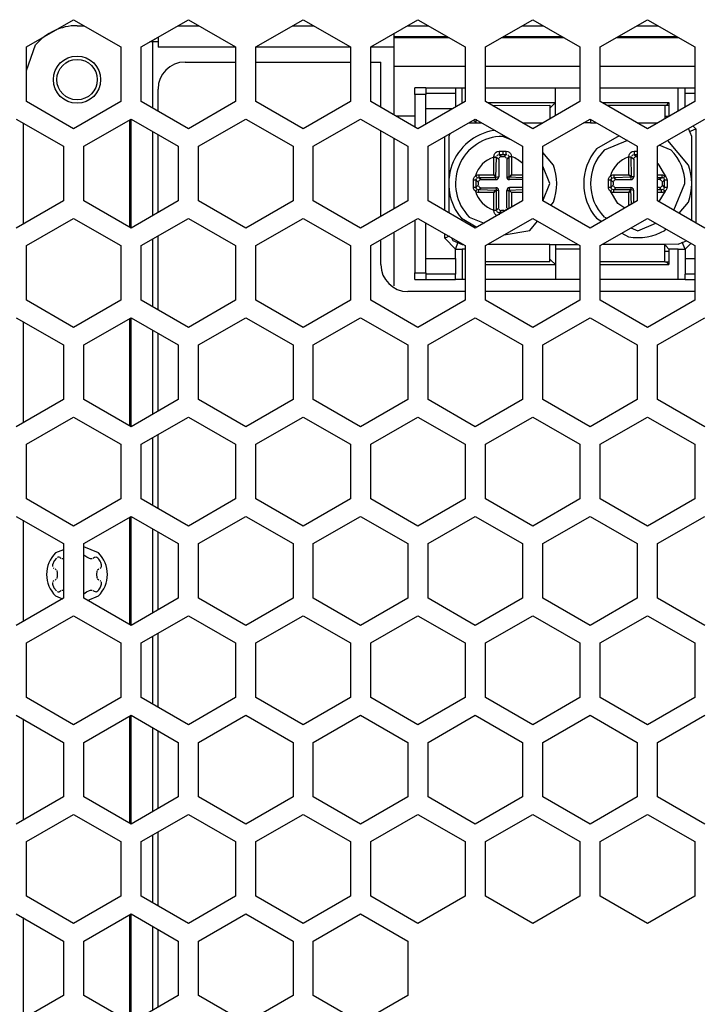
# Model space of a CAD drawing. Header units: millimetres. Extents: x -154 to 86, y -114 to 336.
# Tile 11 of 15: x -85 to -35, y 175 to 248. Entities that reach past the tile are written whole.
import ezdxf

# ---------------------------------------------------------------- set-up
doc = ezdxf.new("R2010")
doc.units = ezdxf.units.MM

# ---------------------------------------------------------------- blocks, each defined once
blk = doc.blocks.new('Gehaeuseschale-oben-Einbaudummy__1', base_point=(-136.349, -11.25))
at = {"color": 7, "linetype": 'Continuous'}
for p, q in [((-84.599, 246.172), (-81.099, 248.193)), ((-81.099, 248.193), (-77.599, 246.172)), ((-76.099, 246.172), (-72.599, 248.193)), ((-72.599, 248.193), (-69.099, 246.172)), ((-67.599, 246.172), (-64.099, 248.193)), ((-64.099, 248.193), (-60.599, 246.172)), ((-59.099, 246.172), (-55.599, 248.193)), ((-55.599, 248.193), (-52.099, 246.172)), ((-50.599, 246.172), (-47.099, 248.193)), ((-47.099, 248.193), (-43.599, 246.172)), ((-42.099, 246.172), (-38.599, 248.193)), ((-38.599, 248.193), (-35.099, 246.172)), ((-84.599, 242.13), (-84.599, 246.172)), ((-77.599, 246.172), (-77.599, 242.13)), ((-76.099, 242.13), (-76.099, 246.172)), ((-69.099, 246.172), (-69.099, 242.13)), ((-67.599, 242.13), (-67.599, 246.172)), ((-60.599, 246.172), (-60.599, 242.13)), ((-59.099, 242.13), (-59.099, 246.172)), ((-52.099, 246.172), (-52.099, 242.13)), ((-50.599, 242.13), (-50.599, 246.172)), ((-43.599, 246.172), (-43.599, 242.13)), ((-42.099, 242.13), (-42.099, 246.172)), ((-35.099, 246.172), (-35.099, 242.13)), ((-81.099, 240.11), (-84.599, 242.13)), ((-77.599, 242.13), (-81.099, 240.11)), ((-72.599, 240.11), (-76.099, 242.13)), ((-69.099, 242.13), (-72.599, 240.11)), ((-64.099, 240.11), (-67.599, 242.13)), ((-60.599, 242.13), (-64.099, 240.11)), ((-55.599, 240.11), (-59.099, 242.13)), ((-52.099, 242.13), (-55.599, 240.11)), ((-47.099, 240.11), (-50.599, 242.13)), ((-43.599, 242.13), (-47.099, 240.11)), ((-38.599, 240.11), (-42.099, 242.13)), ((-35.099, 242.13), (-38.599, 240.11)), ((-85.349, 240.831), (-81.849, 238.811)), ((-80.349, 238.811), (-76.849, 240.831)), ((-76.849, 240.831), (-73.349, 238.811)), ((-71.849, 238.811), (-68.349, 240.831)), ((-68.349, 240.831), (-64.849, 238.811)), ((-63.349, 238.811), (-59.849, 240.831)), ((-59.849, 240.831), (-56.349, 238.811)), ((-54.849, 238.811), (-51.349, 240.831)), ((-51.349, 240.831), (-47.849, 238.811)), ((-46.349, 238.811), (-42.849, 240.831)), ((-42.849, 240.831), (-39.349, 238.811)), ((-37.849, 238.811), (-34.349, 240.831)), ((-81.849, 238.811), (-81.849, 234.769)), ((-80.349, 234.769), (-80.349, 238.811)), ((-73.349, 238.811), (-73.349, 234.769)), ((-71.849, 234.769), (-71.849, 238.811)), ((-64.849, 238.811), (-64.849, 234.769)), ((-63.349, 234.769), (-63.349, 238.811)), ((-56.349, 238.811), (-56.349, 234.769)), ((-54.849, 234.769), (-54.849, 238.811)), ((-47.849, 238.811), (-47.849, 234.769)), ((-46.349, 234.769), (-46.349, 238.811)), ((-39.349, 238.811), (-39.349, 234.769)), ((-37.849, 234.769), (-37.849, 238.811)), ((-81.849, 234.769), (-85.349, 232.749)), ((-76.849, 232.749), (-80.349, 234.769)), ((-73.349, 234.769), (-76.849, 232.749)), ((-68.349, 232.749), (-71.849, 234.769)), ((-64.849, 234.769), (-68.349, 232.749)), ((-59.849, 232.749), (-63.349, 234.769)), ((-56.349, 234.769), (-59.849, 232.749)), ((-51.349, 232.749), (-54.849, 234.769)), ((-47.849, 234.769), (-51.349, 232.749)), ((-42.849, 232.749), (-46.349, 234.769)), ((-39.349, 234.769), (-42.849, 232.749)), ((-34.349, 232.749), (-37.849, 234.769)), ((-84.599, 231.452), (-81.099, 233.473)), ((-81.099, 233.473), (-77.599, 231.452)), ((-76.099, 231.452), (-72.599, 233.473)), ((-72.599, 233.473), (-69.099, 231.452)), ((-67.599, 231.452), (-64.099, 233.473)), ((-64.099, 233.473), (-60.599, 231.452)), ((-59.099, 231.452), (-55.599, 233.473)), ((-55.599, 233.473), (-52.099, 231.452)), ((-50.599, 231.452), (-47.099, 233.473)), ((-47.099, 233.473), (-43.599, 231.452)), ((-42.099, 231.452), (-38.599, 233.473)), ((-38.599, 233.473), (-35.099, 231.452)), ((-84.599, 227.41), (-84.599, 231.452)), ((-77.599, 231.452), (-77.599, 227.41)), ((-76.099, 227.41), (-76.099, 231.452)), ((-69.099, 231.452), (-69.099, 227.41)), ((-67.599, 227.41), (-67.599, 231.452)), ((-60.599, 231.452), (-60.599, 227.41)), ((-59.099, 227.41), (-59.099, 231.452)), ((-52.099, 231.452), (-52.099, 227.41)), ((-50.599, 227.41), (-50.599, 231.452)), ((-43.599, 231.452), (-43.599, 227.41)), ((-42.099, 227.41), (-42.099, 231.452)), ((-35.099, 231.452), (-35.099, 227.41)), ((-81.099, 225.39), (-84.599, 227.41)), ((-77.599, 227.41), (-81.099, 225.39)), ((-72.599, 225.39), (-76.099, 227.41)), ((-69.099, 227.41), (-72.599, 225.39)), ((-64.099, 225.39), (-67.599, 227.41)), ((-60.599, 227.41), (-64.099, 225.39)), ((-55.599, 225.39), (-59.099, 227.41)), ((-52.099, 227.41), (-55.599, 225.39)), ((-47.099, 225.39), (-50.599, 227.41)), ((-43.599, 227.41), (-47.099, 225.39)), ((-38.599, 225.39), (-42.099, 227.41)), ((-35.099, 227.41), (-38.599, 225.39)), ((-85.349, 226.111), (-81.849, 224.091)), ((-80.349, 224.091), (-76.849, 226.111)), ((-76.849, 226.111), (-73.349, 224.091)), ((-71.849, 224.091), (-68.349, 226.111)), ((-68.349, 226.111), (-64.849, 224.091)), ((-63.349, 224.091), (-59.849, 226.111)), ((-59.849, 226.111), (-56.349, 224.091)), ((-54.849, 224.091), (-51.349, 226.111)), ((-51.349, 226.111), (-47.849, 224.091)), ((-46.349, 224.091), (-42.849, 226.111)), ((-42.849, 226.111), (-39.349, 224.091)), ((-37.849, 224.091), (-34.349, 226.111)), ((-81.849, 224.091), (-81.849, 220.049)), ((-80.349, 220.049), (-80.349, 224.091)), ((-73.349, 224.091), (-73.349, 220.049)), ((-71.849, 220.049), (-71.849, 224.091)), ((-64.849, 224.091), (-64.849, 220.049)), ((-63.349, 220.049), (-63.349, 224.091)), ((-56.349, 224.091), (-56.349, 220.049)), ((-54.849, 220.049), (-54.849, 224.091)), ((-47.849, 224.091), (-47.849, 220.049)), ((-46.349, 220.049), (-46.349, 224.091)), ((-39.349, 224.091), (-39.349, 220.049)), ((-37.849, 220.049), (-37.849, 224.091)), ((-81.849, 220.049), (-85.349, 218.029)), ((-76.849, 218.029), (-80.349, 220.049)), ((-73.349, 220.049), (-76.849, 218.029)), ((-68.349, 218.029), (-71.849, 220.049)), ((-64.849, 220.049), (-68.349, 218.029)), ((-59.849, 218.029), (-63.349, 220.049)), ((-56.349, 220.049), (-59.849, 218.029)), ((-51.349, 218.029), (-54.849, 220.049)), ((-47.849, 220.049), (-51.349, 218.029)), ((-42.849, 218.029), (-46.349, 220.049)), ((-39.349, 220.049), (-42.849, 218.029)), ((-34.349, 218.029), (-37.849, 220.049)), ((-84.599, 216.732), (-81.099, 218.753)), ((-81.099, 218.753), (-77.599, 216.732)), ((-76.099, 216.732), (-72.599, 218.753)), ((-72.599, 218.753), (-69.099, 216.732)), ((-67.599, 216.732), (-64.099, 218.753)), ((-64.099, 218.753), (-60.599, 216.732)), ((-59.099, 216.732), (-55.599, 218.753)), ((-55.599, 218.753), (-52.099, 216.732)), ((-50.599, 216.732), (-47.099, 218.753)), ((-47.099, 218.753), (-43.599, 216.732)), ((-42.099, 216.732), (-38.599, 218.753)), ((-38.599, 218.753), (-35.099, 216.732)), ((-84.599, 212.69), (-84.599, 216.732)), ((-77.599, 216.732), (-77.599, 212.69)), ((-76.099, 212.69), (-76.099, 216.732)), ((-69.099, 216.732), (-69.099, 212.69)), ((-67.599, 212.69), (-67.599, 216.732)), ((-60.599, 216.732), (-60.599, 212.69)), ((-59.099, 212.69), (-59.099, 216.732)), ((-52.099, 216.732), (-52.099, 212.69)), ((-50.599, 212.69), (-50.599, 216.732)), ((-43.599, 216.732), (-43.599, 212.69)), ((-42.099, 212.69), (-42.099, 216.732)), ((-35.099, 216.732), (-35.099, 212.69)), ((-81.099, 210.67), (-84.599, 212.69)), ((-77.599, 212.69), (-81.099, 210.67)), ((-72.599, 210.67), (-76.099, 212.69)), ((-69.099, 212.69), (-72.599, 210.67)), ((-64.099, 210.67), (-67.599, 212.69)), ((-60.599, 212.69), (-64.099, 210.67)), ((-55.599, 210.67), (-59.099, 212.69)), ((-52.099, 212.69), (-55.599, 210.67)), ((-47.099, 210.67), (-50.599, 212.69)), ((-43.599, 212.69), (-47.099, 210.67)), ((-38.599, 210.67), (-42.099, 212.69)), ((-35.099, 212.69), (-38.599, 210.67)), ((-85.349, 211.391), (-81.849, 209.371)), ((-80.349, 209.371), (-76.849, 211.391)), ((-76.849, 211.391), (-73.349, 209.371)), ((-71.849, 209.371), (-68.349, 211.391)), ((-68.349, 211.391), (-64.849, 209.371)), ((-63.349, 209.371), (-59.849, 211.391)), ((-59.849, 211.391), (-56.349, 209.371)), ((-54.849, 209.371), (-51.349, 211.391)), ((-51.349, 211.391), (-47.849, 209.371)), ((-46.349, 209.371), (-42.849, 211.391)), ((-42.849, 211.391), (-39.349, 209.371)), ((-37.849, 209.371), (-34.349, 211.391)), ((-81.849, 209.371), (-81.849, 205.329)), ((-80.349, 205.329), (-80.349, 209.371)), ((-73.349, 209.371), (-73.349, 205.329)), ((-71.849, 205.329), (-71.849, 209.371)), ((-64.849, 209.371), (-64.849, 205.329)), ((-63.349, 205.329), (-63.349, 209.371)), ((-56.349, 209.371), (-56.349, 205.329)), ((-54.849, 205.329), (-54.849, 209.371)), ((-47.849, 209.371), (-47.849, 205.329)), ((-46.349, 205.329), (-46.349, 209.371)), ((-39.349, 209.371), (-39.349, 205.329)), ((-37.849, 205.329), (-37.849, 209.371)), ((-81.849, 205.329), (-85.349, 203.309)), ((-76.849, 203.309), (-80.349, 205.329)), ((-73.349, 205.329), (-76.849, 203.309)), ((-68.349, 203.309), (-71.849, 205.329)), ((-64.849, 205.329), (-68.349, 203.309)), ((-59.849, 203.309), (-63.349, 205.329)), ((-56.349, 205.329), (-59.849, 203.309)), ((-51.349, 203.309), (-54.849, 205.329)), ((-47.849, 205.329), (-51.349, 203.309)), ((-42.849, 203.309), (-46.349, 205.329)), ((-39.349, 205.329), (-42.849, 203.309)), ((-34.349, 203.309), (-37.849, 205.329)), ((-84.599, 202.012), (-81.099, 204.033)), ((-81.099, 204.033), (-77.599, 202.012)), ((-76.099, 202.012), (-72.599, 204.033)), ((-72.599, 204.033), (-69.099, 202.012)), ((-67.599, 202.012), (-64.099, 204.033)), ((-64.099, 204.033), (-60.599, 202.012)), ((-59.099, 202.012), (-55.599, 204.033)), ((-55.599, 204.033), (-52.099, 202.012)), ((-50.599, 202.012), (-47.099, 204.033)), ((-47.099, 204.033), (-43.599, 202.012)), ((-42.099, 202.012), (-38.599, 204.033)), ((-38.599, 204.033), (-35.099, 202.012)), ((-84.599, 197.97), (-84.599, 202.012)), ((-77.599, 202.012), (-77.599, 197.97)), ((-76.099, 197.97), (-76.099, 202.012)), ((-69.099, 202.012), (-69.099, 197.97)), ((-67.599, 197.97), (-67.599, 202.012)), ((-60.599, 202.012), (-60.599, 197.97)), ((-59.099, 197.97), (-59.099, 202.012)), ((-52.099, 202.012), (-52.099, 197.97)), ((-50.599, 197.97), (-50.599, 202.012)), ((-43.599, 202.012), (-43.599, 197.97)), ((-42.099, 197.97), (-42.099, 202.012)), ((-35.099, 202.012), (-35.099, 197.97)), ((-81.099, 195.95), (-84.599, 197.97)), ((-77.599, 197.97), (-81.099, 195.95)), ((-72.599, 195.95), (-76.099, 197.97)), ((-69.099, 197.97), (-72.599, 195.95)), ((-64.099, 195.95), (-67.599, 197.97)), ((-60.599, 197.97), (-64.099, 195.95)), ((-55.599, 195.95), (-59.099, 197.97)), ((-52.099, 197.97), (-55.599, 195.95)), ((-47.099, 195.95), (-50.599, 197.97)), ((-43.599, 197.97), (-47.099, 195.95)), ((-38.599, 195.95), (-42.099, 197.97)), ((-35.099, 197.97), (-38.599, 195.95)), ((-85.349, 196.671), (-81.849, 194.651)), ((-80.349, 194.651), (-76.849, 196.671)), ((-76.849, 196.671), (-73.349, 194.651)), ((-71.849, 194.651), (-68.349, 196.671)), ((-68.349, 196.671), (-64.849, 194.651)), ((-63.349, 194.651), (-59.849, 196.671)), ((-59.849, 196.671), (-56.349, 194.651)), ((-54.849, 194.651), (-51.349, 196.671)), ((-51.349, 196.671), (-47.849, 194.651)), ((-46.349, 194.651), (-42.849, 196.671)), ((-42.849, 196.671), (-39.349, 194.651)), ((-37.849, 194.651), (-34.349, 196.671)), ((-81.849, 194.651), (-81.849, 190.609)), ((-80.349, 190.609), (-80.349, 194.651)), ((-73.349, 194.651), (-73.349, 190.609)), ((-71.849, 190.609), (-71.849, 194.651)), ((-64.849, 194.651), (-64.849, 190.609)), ((-63.349, 190.609), (-63.349, 194.651)), ((-56.349, 194.651), (-56.349, 190.609)), ((-54.849, 190.609), (-54.849, 194.651)), ((-47.849, 194.651), (-47.849, 190.609)), ((-46.349, 190.609), (-46.349, 194.651)), ((-39.349, 194.651), (-39.349, 190.609)), ((-37.849, 190.609), (-37.849, 194.651)), ((-81.849, 190.609), (-85.349, 188.589)), ((-76.849, 188.589), (-80.349, 190.609)), ((-73.349, 190.609), (-76.849, 188.589)), ((-68.349, 188.589), (-71.849, 190.609)), ((-64.849, 190.609), (-68.349, 188.589)), ((-59.849, 188.589), (-63.349, 190.609)), ((-56.349, 190.609), (-59.849, 188.589)), ((-51.349, 188.589), (-54.849, 190.609)), ((-47.849, 190.609), (-51.349, 188.589)), ((-42.849, 188.589), (-46.349, 190.609)), ((-39.349, 190.609), (-42.849, 188.589)), ((-34.349, 188.589), (-37.849, 190.609)), ((-84.599, 187.292), (-81.099, 189.313)), ((-81.099, 189.313), (-77.599, 187.292)), ((-76.099, 187.292), (-72.599, 189.313)), ((-72.599, 189.313), (-69.099, 187.292)), ((-67.599, 187.292), (-64.099, 189.313)), ((-64.099, 189.313), (-60.599, 187.292)), ((-59.099, 187.292), (-55.599, 189.313)), ((-55.599, 189.313), (-52.099, 187.292)), ((-50.599, 187.292), (-47.099, 189.313)), ((-47.099, 189.313), (-43.599, 187.292)), ((-42.099, 187.292), (-38.599, 189.313)), ((-38.599, 189.313), (-35.099, 187.292)), ((-84.599, 183.25), (-84.599, 187.292)), ((-77.599, 187.292), (-77.599, 183.25)), ((-76.099, 183.25), (-76.099, 187.292)), ((-69.099, 187.292), (-69.099, 183.25)), ((-67.599, 183.25), (-67.599, 187.292)), ((-60.599, 187.292), (-60.599, 183.25)), ((-59.099, 183.25), (-59.099, 187.292)), ((-52.099, 187.292), (-52.099, 183.25)), ((-50.599, 183.25), (-50.599, 187.292)), ((-43.599, 187.292), (-43.599, 183.25)), ((-42.099, 183.25), (-42.099, 187.292)), ((-35.099, 187.292), (-35.099, 183.25)), ((-81.099, 181.23), (-84.599, 183.25)), ((-77.599, 183.25), (-81.099, 181.23)), ((-72.599, 181.23), (-76.099, 183.25)), ((-69.099, 183.25), (-72.599, 181.23)), ((-64.099, 181.23), (-67.599, 183.25)), ((-60.599, 183.25), (-64.099, 181.23)), ((-55.599, 181.23), (-59.099, 183.25)), ((-52.099, 183.25), (-55.599, 181.23)), ((-47.099, 181.23), (-50.599, 183.25)), ((-43.599, 183.25), (-47.099, 181.23)), ((-38.599, 181.23), (-42.099, 183.25)), ((-35.099, 183.25), (-38.599, 181.23)), ((-85.349, 181.951), (-81.849, 179.931)), ((-80.349, 179.931), (-76.849, 181.951)), ((-76.849, 181.951), (-73.349, 179.931)), ((-71.849, 179.931), (-68.349, 181.951)), ((-68.349, 181.951), (-64.849, 179.931)), ((-63.349, 179.931), (-59.849, 181.951)), ((-59.849, 181.951), (-56.349, 179.931)), ((-81.849, 179.931), (-81.849, 175.889)), ((-80.349, 175.889), (-80.349, 179.931)), ((-73.349, 179.931), (-73.349, 175.889)), ((-71.849, 175.889), (-71.849, 179.931)), ((-64.849, 179.931), (-64.849, 175.889)), ((-63.349, 175.889), (-63.349, 179.931)), ((-56.349, 179.931), (-56.349, 175.889)), ((-81.849, 175.889), (-85.349, 173.869)), ((-76.849, 173.869), (-80.349, 175.889)), ((-73.349, 175.889), (-76.849, 173.869)), ((-68.349, 173.869), (-71.849, 175.889)), ((-64.849, 175.889), (-68.349, 173.869)), ((-59.849, 173.869), (-63.349, 175.889)), ((-56.349, 175.889), (-59.849, 173.869))]:
    blk.add_line(p, q, dxfattribs=at)
blk = doc.blocks.new('Linsenschraube_selbstfurchend_19__3', base_point=(-82.666, 205.654))
at = {"color": 7, "linetype": 'Continuous'}
for p, q in [((-82.542, 208.096), (-82.666, 207.806)), ((-82.378, 208.306), (-82.542, 208.096)), ((-82.263, 208.367), (-82.306, 208.354)), ((-82.177, 208.366), (-82.263, 208.367)), ((-82.107, 208.339), (-82.177, 208.366)), ((-82.065, 208.306), (-82.107, 208.339)), ((-82.02, 208.271), (-82.065, 208.306)), ((-81.879, 208.243), (-81.967, 208.249)), ((-80.116, 208.36), (-80.335, 208.526)), ((-79.937, 208.277), (-80.116, 208.36)), ((-79.847, 208.249), (-79.937, 208.277)), ((-79.731, 208.249), (-79.847, 208.249)), ((-79.633, 208.306), (-79.678, 208.271)), ((-79.561, 208.354), (-79.633, 208.306)), ((-79.435, 208.367), (-79.561, 208.354)), ((-79.373, 208.345), (-79.435, 208.367)), ((-79.32, 208.306), (-79.373, 208.345)), ((-79.242, 208.22), (-79.32, 208.306)), ((-79.143, 208.075), (-79.242, 208.22)), ((-79.086, 207.963), (-79.143, 208.075)), ((-79.031, 207.806), (-79.086, 207.963)), ((-82.666, 207.806), (-82.662, 207.676)), ((-82.609, 207.592), (-82.569, 207.56)), ((-82.457, 207.513), (-82.389, 207.452)), ((-82.354, 207.379), (-82.322, 207.208)), ((-82.322, 207.208), (-82.316, 207.09)), ((-79.382, 207.09), (-79.357, 207.324)), ((-79.357, 207.324), (-79.344, 207.379)), ((-79.322, 207.433), (-79.241, 207.513)), ((-79.129, 207.56), (-79.089, 207.592)), ((-79.089, 207.592), (-79.054, 207.637)), ((-79.054, 207.637), (-79.036, 207.676)), ((-79.036, 207.676), (-79.031, 207.806)), ((-82.662, 206.504), (-82.662, 206.359)), ((-82.609, 206.588), (-82.644, 206.543)), ((-82.569, 206.62), (-82.609, 206.588)), ((-82.389, 206.728), (-82.457, 206.667)), ((-82.322, 206.972), (-82.354, 206.801)), ((-82.316, 207.09), (-82.322, 206.972)), ((-79.357, 206.856), (-79.382, 207.09)), ((-79.344, 206.801), (-79.357, 206.856)), ((-79.241, 206.667), (-79.322, 206.747)), ((-79.089, 206.588), (-79.129, 206.62)), ((-79.036, 206.504), (-79.054, 206.543)), ((-79.031, 206.374), (-79.036, 206.504)), ((-82.662, 206.359), (-82.555, 206.105)), ((-82.555, 206.105), (-82.378, 205.874)), ((-82.306, 205.826), (-82.263, 205.813)), ((-82.263, 205.813), (-82.177, 205.814)), ((-82.177, 205.814), (-82.137, 205.826)), ((-82.137, 205.826), (-82.065, 205.874)), ((-82.065, 205.874), (-82.02, 205.909)), ((-81.967, 205.931), (-81.879, 205.937)), ((-80.335, 205.654), (-80.149, 205.8)), ((-80.149, 205.8), (-79.937, 205.903)), ((-79.937, 205.903), (-79.847, 205.931)), ((-79.847, 205.931), (-79.731, 205.931)), ((-79.678, 205.909), (-79.633, 205.874)), ((-79.633, 205.874), (-79.591, 205.841)), ((-79.591, 205.841), (-79.435, 205.813)), ((-79.435, 205.813), (-79.392, 205.826)), ((-79.392, 205.826), (-79.32, 205.874)), ((-79.32, 205.874), (-79.242, 205.96)), ((-79.242, 205.96), (-79.143, 206.105)), ((-79.143, 206.105), (-79.086, 206.217)), ((-79.086, 206.217), (-79.031, 206.374))]:
    blk.add_line(p, q, dxfattribs=at)
blk = doc.blocks.new('Platte__22', base_point=(-82.349, 19.75))
at = {"color": 7, "linetype": 'Continuous'}
blk.add_circle((-80.849, 243.75), 1.5, dxfattribs=at)
blk = doc.blocks.new('Innenbord__24', base_point=(-57.222, 19.577))
at = {"color": 7, "linetype": 'Continuous'}
for p, q in [((-55.817, 242.647), (-55.817, 243.147)), ((-55.017, 243.147), (-55.817, 243.147)), ((-55.017, 243.147), (-52.817, 243.147)), ((-55.017, 243.147), (-55.017, 242.647)), ((-52.817, 243.147), (-52.317, 243.147)), ((-52.817, 243.147), (-52.817, 242.752)), ((-52.317, 243.147), (-52.099, 243.147)), ((-50.599, 243.147), (-45.417, 243.148)), ((-45.417, 243.148), (-43.599, 243.148)), ((-45.417, 241.081), (-45.417, 243.148)), ((-42.099, 243.148), (-36.317, 243.149)), ((-36.317, 243.149), (-35.817, 243.149)), ((-35.817, 243.149), (-35.099, 243.149)), ((-35.817, 243.149), (-35.817, 242.754)), ((-55.817, 242.647), (-55.817, 240.236)), ((-55.017, 242.752), (-52.817, 242.752)), ((-55.017, 240.446), (-55.017, 242.647)), ((-52.817, 242.752), (-52.817, 242.416)), ((-52.817, 242.416), (-52.817, 241.716)), ((-35.817, 242.754), (-35.817, 242.417)), ((-35.817, 242.754), (-35.099, 242.754)), ((-35.817, 242.417), (-35.817, 241.716)), ((-50.455, 242.047), (-45.417, 242.048)), ((-50.109, 241.847), (-45.817, 241.848)), ((-45.817, 241.848), (-45.817, 241.467)), ((-45.756, 241.709), (-45.817, 241.648)), ((-45.417, 242.048), (-45.756, 241.709)), ((-41.956, 242.048), (-37.017, 242.049)), ((-41.61, 241.848), (-37.317, 241.848)), ((-37.317, 241.848), (-37.017, 241.849)), ((-37.317, 241.848), (-37.317, 241.468)), ((-37.017, 242.049), (-37.223, 241.843)), ((-37.017, 242.049), (-37.017, 241.049)), ((-55.817, 241.047), (-57.222, 241.047)), ((-51.471, 240.751), (-51.317, 240.597)), ((-51.317, 240.813), (-51.317, 240.547)), ((-45.817, 241.467), (-45.817, 240.85)), ((-42.817, 240.813), (-42.817, 240.548)), ((-37.317, 241.468), (-37.317, 240.85)), ((-37.317, 241.048), (-37.017, 241.049)), ((-51.841, 240.547), (-51.317, 240.547)), ((-42.817, 240.548), (-43.34, 240.548)), ((-43.217, 240.548), (-43.217, 240.619)), ((-35.317, 239.549), (-35.559, 240.133)), ((-35.366, 239.954), (-35.017, 240.099)), ((-35.237, 240.319), (-35.017, 240.099)), ((-35.017, 240.099), (-35.017, 233.134)), ((-53.617, 234.058), (-53.617, 239.522)), ((-53.237, 239.742), (-53.317, 239.547)), ((-53.317, 239.547), (-53.317, 236.047)), ((-49.83, 239.955), (-50.012, 239.987)), ((-48.638, 239.266), (-49.317, 239.547)), ((-40.699, 239.59), (-42.381, 238.619)), ((-35.468, 239.912), (-35.366, 239.954)), ((-35.317, 236.049), (-35.317, 239.549)), ((-40.079, 239.232), (-41.792, 238.523)), ((-36.842, 238.523), (-37.718, 238.886)), ((-35.558, 237.417), (-37.094, 239.247)), ((-49.617, 237.849), (-49.617, 236.547)), ((-49.582, 237.962), (-49.607, 237.913)), ((-49.532, 238.012), (-49.582, 237.962)), ((-49.483, 238.037), (-49.532, 238.012)), ((-49.418, 238.047), (-49.215, 238.047)), ((-49.102, 238.012), (-49.151, 238.037)), ((-49.052, 237.962), (-49.102, 238.012)), ((-49.027, 237.913), (-49.052, 237.962)), ((-49.017, 237.849), (-49.017, 236.547)), ((-45.558, 237.416), (-46.349, 238.358)), ((-39.617, 237.85), (-39.617, 236.548)), ((-39.582, 237.963), (-39.607, 237.914)), ((-39.532, 238.013), (-39.582, 237.963)), ((-39.483, 238.038), (-39.532, 238.013)), ((-39.418, 238.048), (-39.349, 238.048)), ((-45.817, 236.048), (-46.349, 237.332)), ((-53.317, 236.047), (-53.317, 233.885)), ((-51.117, 235.946), (-51.117, 236.149)), ((-51.081, 236.262), (-51.106, 236.213)), ((-51.106, 235.882), (-51.081, 235.832)), ((-51.032, 236.312), (-51.081, 236.262)), ((-51.081, 235.832), (-51.032, 235.783)), ((-50.982, 236.337), (-51.032, 236.312)), ((-51.032, 235.783), (-50.982, 235.758)), ((-50.918, 236.347), (-49.817, 236.347)), ((-50.918, 235.747), (-49.817, 235.747)), ((-47.849, 236.348), (-48.817, 236.348)), ((-47.849, 235.748), (-48.817, 235.748)), ((-46.347, 234.768), (-45.817, 236.048)), ((-41.117, 235.947), (-41.117, 236.15)), ((-41.081, 236.263), (-41.106, 236.214)), ((-41.106, 235.883), (-41.081, 235.833)), ((-41.032, 236.313), (-41.081, 236.263)), ((-41.081, 235.833), (-41.032, 235.784)), ((-40.982, 236.338), (-41.032, 236.313)), ((-41.032, 235.784), (-40.982, 235.759)), ((-40.918, 236.348), (-39.817, 236.348)), ((-40.918, 235.748), (-39.817, 235.748)), ((-37.715, 236.348), (-37.849, 236.348)), ((-37.715, 235.748), (-37.849, 235.748)), ((-37.602, 236.313), (-37.651, 236.338)), ((-37.651, 235.759), (-37.602, 235.784)), ((-37.552, 236.263), (-37.602, 236.313)), ((-37.602, 235.784), (-37.552, 235.833)), ((-37.527, 236.214), (-37.552, 236.263)), ((-37.552, 235.833), (-37.527, 235.883)), ((-37.517, 236.15), (-37.517, 235.947)), ((-36.636, 234.069), (-35.817, 236.049)), ((-35.317, 233.307), (-35.317, 236.049)), ((-49.617, 234.246), (-49.617, 235.547)), ((-49.017, 234.246), (-49.017, 235.547)), ((-39.617, 234.615), (-39.617, 235.548)), ((-49.606, 234.182), (-49.581, 234.132)), ((-49.052, 234.133), (-49.027, 234.182)), ((-45.765, 234.432), (-45.558, 234.68)), ((-36.255, 233.849), (-35.558, 234.681)), ((-52.381, 233.476), (-51.235, 232.815)), ((-51.791, 233.572), (-50.703, 233.122)), ((-49.581, 234.132), (-49.532, 234.083)), ((-49.532, 234.083), (-49.482, 234.058)), ((-49.215, 234.047), (-49.418, 234.047)), ((-49.151, 234.058), (-49.102, 234.083)), ((-49.102, 234.083), (-49.052, 234.133)), ((-47.138, 233.45), (-47.092, 233.469)), ((-42.381, 233.477), (-41.984, 233.248)), ((-41.791, 233.573), (-41.575, 233.484)), ((-55.817, 233.347), (-55.816, 229.447)), ((-55.016, 229.447), (-55.017, 233.136)), ((-47.317, 232.584), (-46.743, 233.267)), ((-39.831, 232.761), (-39.317, 232.548)), ((-39.317, 232.548), (-37.967, 233.108)), ((-53.616, 231.997), (-53.616, 232.328)), ((-53.268, 232.142), (-53.616, 231.997)), ((-52.816, 231.197), (-53.616, 231.997)), ((-53.103, 232.032), (-53.024, 231.84)), ((-49.221, 232.248), (-47.317, 232.584)), ((-40.486, 232.383), (-40.011, 232.109)), ((-37.317, 232.584), (-37.233, 232.684)), ((-53.024, 231.84), (-52.316, 231.547)), ((-52.816, 231.197), (-52.609, 231.697)), ((-52.316, 231.547), (-52.264, 231.547)), ((-45.816, 231.548), (-43.765, 231.548)), ((-45.816, 230.248), (-45.816, 231.548)), ((-45.416, 231.548), (-45.416, 231.198)), ((-36.316, 231.549), (-37.316, 231.548)), ((-37.316, 230.248), (-37.316, 231.548)), ((-37.222, 231.404), (-37.316, 231.498)), ((-37.016, 231.199), (-37.222, 231.404)), ((-36.316, 231.549), (-35.705, 231.802)), ((-35.816, 231.199), (-36.024, 231.699)), ((-35.393, 231.622), (-35.816, 231.199)), ((-52.816, 230.492), (-52.816, 231.197)), ((-52.816, 231.197), (-52.316, 231.197)), ((-52.099, 231.197), (-52.316, 231.197)), ((-43.599, 231.198), (-45.416, 231.198)), ((-45.416, 231.198), (-45.416, 228.948)), ((-37.316, 231.048), (-37.016, 231.049)), ((-36.316, 231.199), (-37.016, 231.199)), ((-37.016, 231.199), (-37.016, 230.049)), ((-36.316, 231.199), (-35.816, 231.199)), ((-35.816, 231.199), (-35.816, 230.493)), ((-52.816, 230.492), (-52.816, 229.342)), ((-45.816, 230.248), (-50.599, 230.247)), ((-50.599, 230.047), (-45.416, 230.048)), ((-45.756, 230.387), (-45.816, 230.448)), ((-45.416, 230.048), (-45.756, 230.387)), ((-37.316, 230.248), (-42.099, 230.248)), ((-42.099, 230.048), (-37.016, 230.049)), ((-37.316, 230.248), (-37.016, 230.249)), ((-37.016, 230.049), (-37.222, 230.254)), ((-35.816, 230.493), (-35.816, 229.343)), ((-55.816, 228.947), (-55.816, 229.447)), ((-55.016, 229.447), (-55.016, 228.947)), ((-52.816, 229.342), (-55.016, 229.342)), ((-52.816, 228.947), (-52.816, 229.342)), ((-35.816, 228.949), (-35.816, 229.343)), ((-35.099, 229.343), (-35.816, 229.343)), ((-55.816, 228.947), (-55.016, 228.947)), ((-55.016, 228.947), (-52.816, 228.947)), ((-52.316, 228.947), (-52.816, 228.947)), ((-52.099, 228.947), (-52.316, 228.947)), ((-45.416, 228.948), (-50.599, 228.947)), ((-43.599, 228.948), (-45.416, 228.948)), ((-36.316, 228.949), (-42.099, 228.948)), ((-35.816, 228.949), (-36.316, 228.949)), ((-35.816, 228.949), (-35.099, 228.949))]:
    blk.add_line(p, q, dxfattribs=at)
at = {"color": 1, "linetype": 'Continuous'}
for p, q in [((-52.317, 242.004), (-52.317, 243.147)), ((-36.317, 241.427), (-36.317, 243.149)), ((-55.017, 242.647), (-55.817, 242.647)), ((-55.017, 241.602), (-53.014, 241.602)), ((-51.317, 240.547), (-50.857, 240.547)), ((-47.857, 240.548), (-46.34, 240.548)), ((-42.817, 240.548), (-42.358, 240.548)), ((-39.359, 240.548), (-37.839, 240.548)), ((-49.978, 238.012), (-49.957, 238.168)), ((-49.978, 236.709), (-49.978, 238.012)), ((-49.978, 238.012), (-49.78, 238.012)), ((-49.957, 238.168), (-49.904, 238.278)), ((-49.904, 238.278), (-49.794, 238.387)), ((-49.817, 236.51), (-49.78, 238.012)), ((-49.794, 238.387), (-49.726, 238.423)), ((-49.78, 238.012), (-49.617, 237.849)), ((-49.762, 238.094), (-49.683, 238.179)), ((-49.726, 238.423), (-49.582, 238.45)), ((-49.632, 238.2), (-49.577, 238.206)), ((-49.582, 238.45), (-49.317, 238.448)), ((-49.577, 238.206), (-49.317, 238.207)), ((-49.577, 238.206), (-49.418, 238.047)), ((-49.317, 238.448), (-49.052, 238.45)), ((-49.317, 238.448), (-49.317, 238.207)), ((-49.317, 238.207), (-49.057, 238.206)), ((-49.057, 238.206), (-49.215, 238.047)), ((-49.057, 238.206), (-49.002, 238.2)), ((-49.052, 238.45), (-48.942, 238.435)), ((-48.855, 238.027), (-49.017, 237.849)), ((-48.951, 238.179), (-48.895, 238.131)), ((-48.942, 238.435), (-48.84, 238.388)), ((-48.895, 238.131), (-48.871, 238.093)), ((-48.657, 238.041), (-48.855, 238.027)), ((-48.657, 238.041), (-48.855, 238.027)), ((-48.855, 238.027), (-48.854, 236.548)), ((-48.84, 238.388), (-48.78, 238.339)), ((-48.78, 238.339), (-48.73, 238.278)), ((-48.73, 238.278), (-48.685, 238.192)), ((-48.685, 238.192), (-48.657, 238.041)), ((-48.657, 238.041), (-48.656, 236.709)), ((-39.978, 236.709), (-39.977, 238.042)), ((-39.977, 238.042), (-39.957, 238.169)), ((-39.977, 238.042), (-39.809, 238.03)), ((-39.957, 238.169), (-39.904, 238.279)), ((-39.904, 238.279), (-39.794, 238.388)), ((-39.779, 236.548), (-39.809, 238.03)), ((-39.809, 238.03), (-39.617, 237.85)), ((-39.794, 238.388), (-39.726, 238.424)), ((-39.762, 238.095), (-39.683, 238.18)), ((-39.726, 238.424), (-39.582, 238.451)), ((-39.632, 238.2), (-39.577, 238.207)), ((-39.582, 238.451), (-39.317, 238.449)), ((-39.577, 238.207), (-39.418, 238.048)), ((-39.577, 238.207), (-39.317, 238.207)), ((-37.832, 237.533), (-37.295, 236.615)), ((-51.49, 236.313), (-51.482, 236.398)), ((-51.482, 236.398), (-51.404, 236.553)), ((-51.404, 236.553), (-51.339, 236.614)), ((-51.339, 236.614), (-51.282, 236.654)), ((-51.339, 236.614), (-51.183, 236.484)), ((-51.282, 236.654), (-51.151, 236.702)), ((-51.275, 236.354), (-51.241, 236.432)), ((-51.183, 236.484), (-51.081, 236.51)), ((-51.151, 236.702), (-51.081, 236.708)), ((-51.081, 236.708), (-49.978, 236.709)), ((-51.081, 236.708), (-51.081, 236.51)), ((-51.081, 236.51), (-49.817, 236.51)), ((-51.081, 236.51), (-50.918, 236.347)), ((-49.894, 236.607), (-49.978, 236.709)), ((-49.978, 236.709), (-49.894, 236.607)), ((-49.845, 236.549), (-49.894, 236.607)), ((-49.894, 236.607), (-49.845, 236.549)), ((-49.617, 236.547), (-49.817, 236.51)), ((-49.817, 236.347), (-49.817, 236.51)), ((-49.017, 236.547), (-48.854, 236.548)), ((-48.854, 236.548), (-47.849, 236.51)), ((-48.817, 236.348), (-48.854, 236.548)), ((-48.815, 236.575), (-48.758, 236.586)), ((-48.656, 236.709), (-48.758, 236.586)), ((-48.758, 236.586), (-48.656, 236.709)), ((-48.656, 236.709), (-47.849, 236.709)), ((-41.49, 236.313), (-41.482, 236.399)), ((-41.482, 236.399), (-41.404, 236.554)), ((-41.404, 236.554), (-41.339, 236.615)), ((-41.339, 236.615), (-41.282, 236.655)), ((-41.339, 236.615), (-41.241, 236.433)), ((-41.282, 236.655), (-41.151, 236.703)), ((-41.275, 236.355), (-41.241, 236.433)), ((-41.183, 236.485), (-41.081, 236.511)), ((-41.151, 236.703), (-41.081, 236.709)), ((-41.081, 236.709), (-39.978, 236.709)), ((-41.081, 236.709), (-41.081, 236.511)), ((-41.081, 236.511), (-39.779, 236.548)), ((-41.081, 236.511), (-40.918, 236.348)), ((-39.978, 236.709), (-39.856, 236.607)), ((-39.856, 236.607), (-39.978, 236.709)), ((-39.845, 236.55), (-39.856, 236.607)), ((-39.817, 236.348), (-39.779, 236.548)), ((-39.617, 236.548), (-39.779, 236.548)), ((-37.849, 236.71), (-37.553, 236.71)), ((-37.849, 236.511), (-37.517, 236.508)), ((-37.517, 236.508), (-37.715, 236.348)), ((-37.553, 236.71), (-37.483, 236.703)), ((-37.553, 236.71), (-37.517, 236.508)), ((-37.517, 236.508), (-37.451, 236.485)), ((-37.483, 236.703), (-37.352, 236.655)), ((-37.393, 236.434), (-37.359, 236.355)), ((-37.352, 236.655), (-37.295, 236.615)), ((-37.295, 236.615), (-37.229, 236.554)), ((-37.229, 236.554), (-37.152, 236.4)), ((-37.152, 236.4), (-37.143, 236.314)), ((-51.49, 235.782), (-51.49, 236.313)), ((-51.482, 235.696), (-51.49, 235.782)), ((-51.404, 235.542), (-51.482, 235.696)), ((-51.279, 236.311), (-51.275, 236.354)), ((-51.279, 236.311), (-51.117, 236.149)), ((-51.279, 235.783), (-51.279, 236.311)), ((-51.279, 235.783), (-51.117, 235.946)), ((-51.275, 235.74), (-51.279, 235.783)), ((-51.24, 235.662), (-51.275, 235.74)), ((-51.116, 235.587), (-50.918, 235.747)), ((-49.817, 235.747), (-49.779, 235.547)), ((-48.817, 235.748), (-48.854, 235.548)), ((-41.49, 235.783), (-41.49, 236.313)), ((-41.482, 235.697), (-41.49, 235.783)), ((-41.404, 235.543), (-41.482, 235.697)), ((-41.279, 236.312), (-41.275, 236.355)), ((-41.279, 236.312), (-41.117, 236.15)), ((-41.279, 236.048), (-41.279, 236.312)), ((-41.279, 235.784), (-41.279, 236.048)), ((-41.279, 235.784), (-41.117, 235.947)), ((-41.275, 235.741), (-41.279, 235.784)), ((-41.24, 235.663), (-41.275, 235.741)), ((-41.081, 235.586), (-40.918, 235.748)), ((-39.817, 235.748), (-39.817, 235.586)), ((-37.553, 235.586), (-37.715, 235.748)), ((-37.355, 236.312), (-37.517, 236.15)), ((-37.354, 235.785), (-37.517, 235.947)), ((-37.359, 235.742), (-37.393, 235.663)), ((-37.359, 236.355), (-37.355, 236.312)), ((-37.354, 235.785), (-37.359, 235.742)), ((-37.355, 236.312), (-37.354, 236.048)), ((-37.354, 236.048), (-37.354, 235.785)), ((-37.152, 235.697), (-37.229, 235.543)), ((-37.143, 235.783), (-37.152, 235.697)), ((-37.143, 236.314), (-37.143, 235.783)), ((-51.339, 235.481), (-51.404, 235.542)), ((-51.282, 235.44), (-51.339, 235.481)), ((-51.151, 235.392), (-51.282, 235.44)), ((-51.116, 235.587), (-51.183, 235.611)), ((-51.081, 235.386), (-51.151, 235.392)), ((-49.779, 235.547), (-51.116, 235.587)), ((-51.081, 235.386), (-51.116, 235.587)), ((-49.978, 235.386), (-51.081, 235.386)), ((-49.978, 235.386), (-49.876, 235.509)), ((-49.876, 235.509), (-49.978, 235.386)), ((-49.978, 234.083), (-49.978, 235.386)), ((-49.819, 235.52), (-49.876, 235.509)), ((-49.617, 235.547), (-49.779, 235.547)), ((-49.779, 234.083), (-49.779, 235.547)), ((-49.017, 235.547), (-48.854, 235.548)), ((-47.849, 235.585), (-48.854, 235.548)), ((-48.854, 235.548), (-48.854, 234.189)), ((-48.789, 235.546), (-48.778, 235.488)), ((-48.656, 235.386), (-48.778, 235.488)), ((-48.778, 235.488), (-48.656, 235.386)), ((-47.849, 235.386), (-48.656, 235.386)), ((-48.656, 235.386), (-48.656, 234.304)), ((-41.339, 235.482), (-41.404, 235.543)), ((-40.802, 234.563), (-41.339, 235.482)), ((-41.282, 235.441), (-41.339, 235.482)), ((-41.151, 235.393), (-41.282, 235.441)), ((-41.081, 235.586), (-41.183, 235.612)), ((-41.081, 235.387), (-41.151, 235.393)), ((-39.817, 235.586), (-41.081, 235.586)), ((-41.081, 235.387), (-41.081, 235.586)), ((-39.978, 235.387), (-41.081, 235.387)), ((-39.978, 235.387), (-39.876, 235.509)), ((-39.876, 235.509), (-39.978, 235.387)), ((-39.978, 234.406), (-39.978, 235.387)), ((-39.819, 235.52), (-39.876, 235.509)), ((-39.617, 235.548), (-39.817, 235.586)), ((-39.779, 234.521), (-39.817, 235.586)), ((-37.553, 235.586), (-37.849, 235.586)), ((-37.553, 235.387), (-37.849, 235.387)), ((-37.295, 235.482), (-37.746, 234.71)), ((-37.451, 235.612), (-37.553, 235.586)), ((-37.553, 235.387), (-37.553, 235.586)), ((-37.482, 235.394), (-37.553, 235.387)), ((-37.352, 235.442), (-37.482, 235.394)), ((-37.295, 235.482), (-37.451, 235.612)), ((-37.295, 235.482), (-37.352, 235.442)), ((-37.229, 235.543), (-37.295, 235.482)), ((-49.779, 234.083), (-49.617, 234.246)), ((-48.921, 234.15), (-49.017, 234.246)), ((-40.272, 234.237), (-40.802, 234.563)), ((-49.978, 234.083), (-49.779, 234.083)), ((-49.948, 233.903), (-49.978, 234.083)), ((-49.978, 234.083), (-49.779, 234.083)), ((-49.904, 233.817), (-49.948, 233.903)), ((-49.853, 233.756), (-49.904, 233.817)), ((-49.794, 233.707), (-49.853, 233.756)), ((-49.729, 233.673), (-49.794, 233.707)), ((-49.739, 233.964), (-49.762, 234.002)), ((-49.683, 233.916), (-49.739, 233.964)), ((-49.577, 233.889), (-49.631, 233.895)), ((-49.577, 233.889), (-49.418, 234.047)), ((-49.447, 233.888), (-49.577, 233.889)), ((-49.375, 233.888), (-49.447, 233.888)), ((-49.173, 234.005), (-49.215, 234.047)), ((-45.816, 231.548), (-50.434, 231.547)), ((-37.316, 231.548), (-41.932, 231.548)), ((-52.316, 231.197), (-52.316, 228.947)), ((-36.316, 228.949), (-36.316, 231.199)), ((-55.016, 230.492), (-52.816, 230.492)), ((-35.816, 230.493), (-35.099, 230.493)), ((-55.816, 229.447), (-55.016, 229.447))]:
    blk.add_line(p, q, dxfattribs=at)
at = {"color": 7, "linetype": 'Continuous'}
for centre, radius, start, end in [((-49.317, 236.047), 4, 100.00489, 220.00476), ((-49.317, 236.047), 3.5, 90.00485, 225.00481), ((-39.317, 236.048), 4, 140.00475, 220.00477), ((-39.317, 236.048), 3.5, 135.0048, 225.00473), ((-39.317, 236.048), 3.5, 0.00501, 45.00508), ((-49.317, 236.047), 4, 340.00473, 20.00486), ((-39.317, 236.048), 4, 340.00478, 20.0048), ((-49.799, 236.53), 0.183, 264.414, 5.59574), ((-48.835, 236.53), 0.183, 174.414, 275.59574), ((-39.799, 236.53), 0.183, 264.41517, 5.59457), ((-49.799, 235.565), 0.183, 354.414, 95.59574), ((-48.801, 235.532), 0.216, 94.07036, 175.93938), ((-39.799, 235.566), 0.183, 354.41517, 95.59457), ((-39.317, 236.048), 4, 260.00502, 300.005)]:
    blk.add_arc(centre, radius, start, end, dxfattribs=at)
at = {"color": 1, "linetype": 'Continuous'}
for centre, radius, start, end in [((-49.337, 236.026), 2.086, 107.88892, 163.64117), ((-49.317, 236.047), 2.1, 45.00498, 71.68634), ((-39.317, 236.048), 2.1, 108.32376, 164.35573), ((-49.337, 236.069), 2.086, 196.36857, 252.12082)]:
    blk.add_arc(centre, radius, start, end, dxfattribs=at)
for points in [[(-49.978, 238.012), (-49.905, 238.031), (-49.831, 238.023), (-49.786, 238.013), (-49.78, 238.012)], [(-49.582, 238.45), (-49.582, 238.364), (-49.58, 238.271), (-49.578, 238.214), (-49.577, 238.206)], [(-49.057, 238.206), (-49.056, 238.214), (-49.054, 238.271), (-49.052, 238.364), (-49.052, 238.45)], [(-39.977, 238.042), (-39.907, 238.037), (-39.845, 238.032), (-39.814, 238.03), (-39.809, 238.03)], [(-39.582, 238.451), (-39.582, 238.365), (-39.58, 238.272), (-39.578, 238.215), (-39.577, 238.207)], [(-37.295, 236.615), (-37.328, 236.576), (-37.378, 236.517), (-37.394, 236.465), (-37.393, 236.434)], [(-51.279, 236.311), (-51.286, 236.311), (-51.334, 236.312), (-51.414, 236.312), (-51.49, 236.313)], [(-51.49, 235.782), (-51.414, 235.782), (-51.334, 235.783), (-51.286, 235.783), (-51.279, 235.783)], [(-41.279, 236.312), (-41.286, 236.312), (-41.334, 236.313), (-41.414, 236.313), (-41.49, 236.313)], [(-41.49, 235.783), (-41.414, 235.783), (-41.334, 235.784), (-41.286, 235.784), (-41.279, 235.784)], [(-37.143, 236.314), (-37.22, 236.314), (-37.299, 236.313), (-37.348, 236.312), (-37.355, 236.312)], [(-37.354, 235.785), (-37.348, 235.785), (-37.299, 235.784), (-37.22, 235.783), (-37.143, 235.783)], [(-51.339, 235.481), (-51.306, 235.52), (-51.255, 235.579), (-51.235, 235.603), (-51.232, 235.606)], [(-41.339, 235.482), (-41.306, 235.52), (-41.255, 235.58), (-41.235, 235.604), (-41.232, 235.607)], [(-49.577, 233.889), (-49.577, 233.884), (-49.579, 233.853), (-49.58, 233.812), (-49.581, 233.745)]]:
    blk.add_spline(points, degree=3, dxfattribs=at)
blk = doc.blocks.new('Gehaeuse__25', base_point=(-84.849, 19.75))
at = {"color": 7, "linetype": 'Continuous'}
for p, q in [((-80.849, 247.75), (-80.332, 247.75)), ((-73.366, 247.75), (-71.832, 247.75)), ((-64.866, 247.75), (-63.332, 247.75)), ((-56.366, 247.75), (-54.832, 247.75)), ((-47.866, 247.75), (-46.332, 247.75)), ((-39.366, 247.75), (-37.832, 247.75)), ((-75.249, 246.663), (-75.249, 246.55)), ((-75.098, 246.75), (-75.049, 246.75)), ((-74.849, 246.894), (-74.849, 246.55)), ((-57.349, 246.15), (-57.349, 247.182)), ((-57.349, 246.95), (-53.447, 246.95)), ((-49.251, 246.95), (-44.947, 246.95)), ((-40.751, 246.95), (-36.447, 246.95)), ((-84.599, 244.437), (-83.913, 246.321)), ((-75.249, 246.55), (-75.444, 246.55)), ((-74.849, 246.55), (-75.249, 246.55)), ((-74.849, 246.55), (-74.849, 246.15)), ((-57.349, 241.12), (-57.349, 246.15)), ((-57.349, 244.75), (-52.099, 244.75)), ((-50.599, 244.75), (-43.599, 244.75)), ((-42.099, 244.75), (-35.099, 244.75)), ((-76.849, 232.749), (-76.849, 240.831)), ((-84.849, 240.543), (-84.849, 233.037)), ((-57.349, 234.192), (-57.349, 239.388)), ((-57.349, 228.464), (-57.349, 232.462)), ((-84.849, 225.823), (-84.849, 218.317)), ((-76.849, 218.029), (-76.849, 226.111)), ((-84.849, 211.103), (-84.849, 203.597)), ((-76.849, 203.309), (-76.849, 211.391)), ((-81.849, 208.926), (-82.44, 208.681)), ((-79.258, 208.681), (-80.349, 209.133)), ((-82.44, 205.499), (-81.925, 205.286)), ((-80.064, 205.165), (-79.258, 205.499)), ((-84.849, 196.383), (-84.849, 188.877)), ((-76.849, 188.589), (-76.849, 196.671)), ((-84.849, 181.663), (-84.849, 174.157)), ((-76.849, 173.869), (-76.849, 181.951))]:
    blk.add_line(p, q, dxfattribs=at)
at = {"color": 1, "linetype": 'Continuous'}
for p, q in [((-74.849, 246.85), (-74.925, 246.85)), ((-53.273, 246.85), (-57.349, 246.85)), ((-44.773, 246.85), (-49.425, 246.85)), ((-36.273, 246.85), (-40.925, 246.85)), ((-75.249, 246.55), (-75.249, 241.64)), ((-69.099, 246.15), (-74.849, 246.15)), ((-60.599, 246.15), (-67.599, 246.15)), ((-57.349, 246.15), (-59.099, 246.15)), ((-76.949, 232.806), (-76.949, 240.774)), ((-75.249, 239.908), (-75.249, 233.672)), ((-75.249, 231.943), (-75.249, 226.92)), ((-76.949, 218.086), (-76.949, 226.054)), ((-75.249, 225.188), (-75.249, 218.952)), ((-75.249, 217.223), (-75.249, 212.2)), ((-76.949, 203.366), (-76.949, 211.334)), ((-75.249, 210.468), (-75.249, 204.232)), ((-75.249, 202.503), (-75.249, 197.48)), ((-76.949, 188.646), (-76.949, 196.614)), ((-75.249, 195.748), (-75.249, 189.512)), ((-75.249, 187.783), (-75.249, 182.76)), ((-76.949, 173.926), (-76.949, 181.894)), ((-75.249, 181.028), (-75.249, 174.792))]:
    blk.add_line(p, q, dxfattribs=at)
at = {"color": 7, "linetype": 'Continuous'}
blk.add_circle((-80.849, 243.75), 1.75, dxfattribs=at)
for centre, radius, start, end in [((-80.849, 243.75), 4, 89.99997, 139.99997), ((-80.849, 207.09), 2.25, 134.99995, 225.00005), ((-80.849, 207.09), 2.25, 314.99992, 45.00008)]:
    blk.add_arc(centre, radius, start, end, dxfattribs=at)
blk = doc.blocks.new('Label-Gehaeuse__26', base_point=(-74.849, 22.05))
at = {"color": 7, "linetype": 'Continuous'}
for p, q in [((-72.849, 245.05), (-69.099, 245.05)), ((-67.599, 245.05), (-60.599, 245.05)), ((-59.099, 245.05), (-58.349, 245.05)), ((-58.349, 241.697), (-58.349, 245.05)), ((-74.849, 241.409), (-74.849, 243.05)), ((-74.849, 233.903), (-74.849, 239.677)), ((-58.349, 233.615), (-58.349, 239.965)), ((-74.849, 226.689), (-74.849, 232.174)), ((-58.349, 230.05), (-58.349, 231.885)), ((-52.099, 228.05), (-56.349, 228.05)), ((-43.599, 228.05), (-50.599, 228.05)), ((-35.099, 228.05), (-42.099, 228.05)), ((-74.849, 219.183), (-74.849, 224.957)), ((-74.849, 211.969), (-74.849, 217.454)), ((-74.849, 204.463), (-74.849, 210.237)), ((-74.849, 197.249), (-74.849, 202.734)), ((-74.849, 189.743), (-74.849, 195.517)), ((-74.849, 182.529), (-74.849, 188.014)), ((-74.849, 175.023), (-74.849, 180.797))]:
    blk.add_line(p, q, dxfattribs=at)
for centre, start, end in [((-72.849, 243.05), 90, 180), ((-56.349, 230.05), 180, 270)]:
    blk.add_arc(centre, 2, start, end, dxfattribs=at)
blk = doc.blocks.new('Netzteil-LCC600-28U-9P_1__28', base_point=(-84.849, 19.577))
for name, p in [('Gehaeuse__25', (-84.849, 19.75)), ('Platte__22', (-82.349, 19.75)), ('Label-Gehaeuse__26', (-74.849, 22.05)), ('Innenbord__24', (-57.222, 19.577))]:
    blk.add_blockref(name, p)
blk = doc.blocks.new('Netzteil-S360__32', base_point=(-154.349, -114.25))
for name, p in [('Gehaeuseschale-oben-Einbaudummy__1', (-136.349, -11.25)), ('Netzteil-LCC600-28U-9P_1__28', (-84.849, 19.577)), ('Linsenschraube_selbstfurchend_19__3', (-82.666, 205.654))]:
    blk.add_blockref(name, p)
blk = doc.blocks.new('DrfsichtA', base_point=(97, 111))
blk.add_blockref('Netzteil-S360__32', (-154.349, -114.25))

msp = doc.modelspace()

# ---------------------------------------------------------------- block references
msp.add_blockref('DrfsichtA', (97, 111))

doc.saveas('drawing.dxf')
